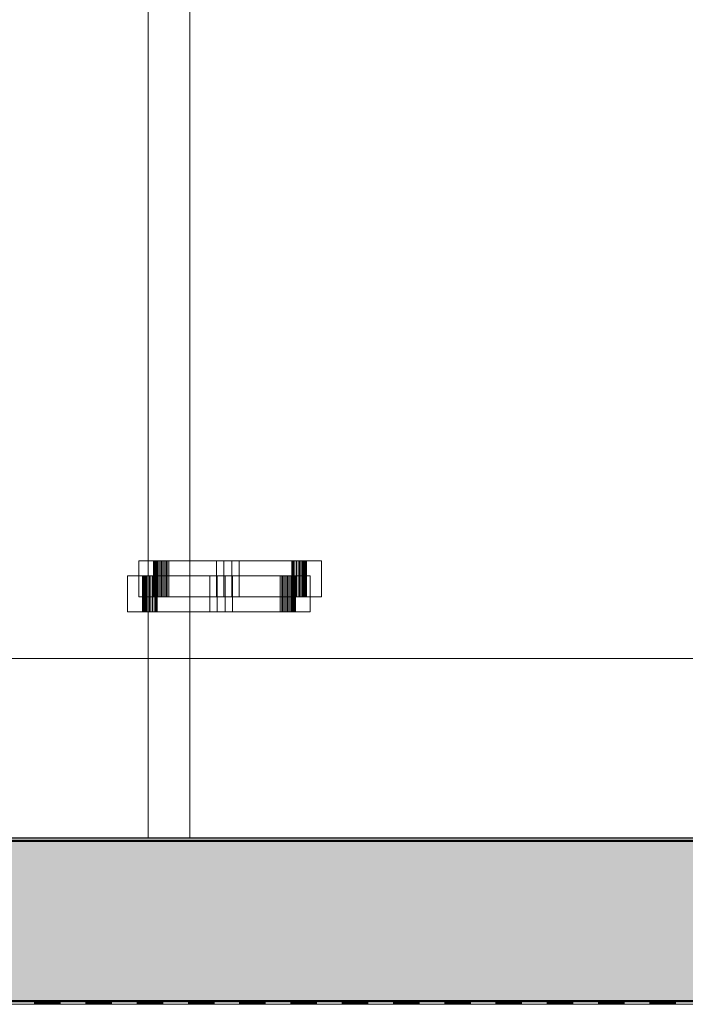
# Model space of a CAD drawing. Header units: metres. Extents: x 1314 to 1415, y -87 to -52.
# Tile 87 of 256: x 1325.71 to 1326.74, y -62.48 to -60.95. Entities that reach past the tile are written whole.
import ezdxf

# ---------------------------------------------------------------- set-up
doc = ezdxf.new("R2010")
doc.units = ezdxf.units.M
doc.header["$PDMODE"] = 65
doc.linetypes.add('AUSGEZOGEN', pattern=[0])
for name, color, linetype, lineweight in [('XR$2$Ansicht', 1, 'AUSGEZOGEN', 50), ('XR$2$Design', 4, 'AUSGEZOGEN', 13), ('XR$2$Möblierung', 4, 'AUSGEZOGEN', 13), ('XR$2$Wand', 1, 'AUSGEZOGEN', 50), ('XR$3$Maßlinie 1_50', 7, 'AUSGEZOGEN', 25), ('XR$4$Muster', 4, 'AUSGEZOGEN', 13)]:
    doc.layers.add(name, color=color, linetype=linetype, lineweight=lineweight)
doc.styles.add('ARIAL', font='arial.ttf')
doc.dimstyles.new('DIMSTYLE_14', dxfattribs={"dimtxt": 0.175, "dimasz": 0.15, "dimexe": 0, "dimexo": 0, "dimgap": 0.0875, "dimtad": 2, "dimrnd": 0.005, "dimzin": 4, "dimdsep": 46, "dimtxsty": 'ARIAL', "dimblk1": 'ALL_ML_KREIS', "dimblk2": 'ALL_ML_KREIS', "dimsah": 1, "dimcen": 0, "dimclrd": 3, "dimclre": 3, "dimclrt": 3, "dimadec": 0, "dimazin": 0, "dimtfac": 1, "dimtdec": 0, "dimtix": 1, "dimtmove": 2, "dimatfit": 3, "dimfxl": 0, "dimtzin": 0, "dimlwd": 0, "dimlwe": 25, "dimarcsym": 0})
doc.dimstyles.new('DIMSTYLE_5', dxfattribs={"dimtxt": 0.125, "dimasz": 0.15, "dimexe": 0, "dimexo": 0, "dimgap": 0.0625, "dimtad": 2, "dimrnd": 0.005, "dimzin": 4, "dimdsep": 46, "dimtxsty": 'ARIAL', "dimblk1": 'ALL_ML_KREIS', "dimblk2": 'ALL_ML_KREIS', "dimsah": 1, "dimcen": 0, "dimclrd": 3, "dimclre": 3, "dimclrt": 3, "dimadec": 0, "dimazin": 0, "dimtfac": 1, "dimtdec": 0, "dimtix": 1, "dimtmove": 2, "dimatfit": 3, "dimfxl": 0, "dimtzin": 0, "dimlwd": 0, "dimlwe": 25, "dimarcsym": 0})
doc.dimstyles.new('DIMSTYLE_7', dxfattribs={"dimtxt": 0.125, "dimasz": 0.15, "dimexe": 0, "dimexo": 0, "dimgap": 0.0625, "dimtad": 2, "dimdec": 3, "dimrnd": 0.005, "dimzin": 4, "dimdsep": 46, "dimtxsty": 'ARIAL', "dimblk1": 'ALL_ML_KREIS', "dimblk2": 'ALL_ML_KREIS', "dimsah": 1, "dimcen": 0, "dimclrd": 3, "dimclre": 3, "dimclrt": 3, "dimadec": 0, "dimazin": 0, "dimtfac": 1, "dimtdec": 0, "dimtix": 1, "dimtmove": 2, "dimatfit": 3, "dimfxl": 0, "dimtzin": 0, "dimlwd": 0, "dimlwe": 25, "dimarcsym": 0})
doc.dimstyles.new('DIMSTYLE_9', dxfattribs={"dimtxt": 0.125, "dimasz": 0.15, "dimexe": 0, "dimexo": 0, "dimgap": 0.0625, "dimtad": 2, "dimrnd": 0.005, "dimzin": 4, "dimdsep": 46, "dimtxsty": 'ARIAL', "dimblk1": 'ALL_ML_KREIS', "dimblk2": 'ALL_ML_KREIS', "dimsah": 1, "dimcen": 0, "dimclrd": 3, "dimclre": 3, "dimclrt": 3, "dimadec": 0, "dimazin": 0, "dimtfac": 1, "dimtdec": 0, "dimtix": 1, "dimtmove": 2, "dimatfit": 3, "dimfxl": 0, "dimtzin": 0, "dimlwd": 0, "dimlwe": 25, "dimarcsym": 0})

# ---------------------------------------------------------------- blocks, each defined once
blk = doc.blocks.new('COMPLEXOBJECT_1')
at = {"layer": 'XR$2$Möblierung', "color": 52, "linetype": 'AUSGEZOGEN', "lineweight": 13, "transparency": 33554687}
for p, q in [((1325.8925, -61.7931), (1325.8925, -61.849)), ((1326.1775, -61.7931), (1325.8925, -61.7931)), ((1325.8925, -61.7931), (1325.9155, -61.7931)), ((1325.9155, -61.7931), (1325.9155, -61.849)), ((1325.9168, -61.7931), (1325.9155, -61.7931)), ((1325.9183, -61.7931), (1325.9168, -61.7931)), ((1325.9168, -61.849), (1325.9168, -61.7931)), ((1325.9199, -61.7931), (1325.9183, -61.7931)), ((1325.9183, -61.849), (1325.9183, -61.7931)), ((1325.9217, -61.7931), (1325.9199, -61.7931)), ((1325.9199, -61.849), (1325.9199, -61.7931)), ((1325.9236, -61.7931), (1325.9217, -61.7931)), ((1325.9217, -61.849), (1325.9217, -61.7931)), ((1325.9255, -61.7931), (1325.9236, -61.7931)), ((1325.9236, -61.849), (1325.9236, -61.7931)), ((1325.9276, -61.7931), (1325.9255, -61.7931)), ((1325.9255, -61.849), (1325.9255, -61.7931)), ((1325.9298, -61.7931), (1325.9276, -61.7931)), ((1325.9276, -61.849), (1325.9276, -61.7931)), ((1325.9321, -61.7931), (1325.9298, -61.7931)), ((1325.9298, -61.849), (1325.9298, -61.7931)), ((1325.9344, -61.7931), (1325.9321, -61.7931)), ((1325.9321, -61.849), (1325.9321, -61.7931)), ((1325.9368, -61.7931), (1325.9344, -61.7931)), ((1325.9344, -61.849), (1325.9344, -61.7931)), ((1326.0249, -61.7931), (1325.9354, -61.7931)), ((1325.9354, -61.7931), (1326.0137, -61.7931)), ((1325.9354, -61.7931), (1325.9354, -61.849)), ((1325.9392, -61.7931), (1325.9368, -61.7931)), ((1325.9368, -61.849), (1325.9368, -61.7931)), ((1326.1311, -61.7931), (1325.9392, -61.7931)), ((1325.9392, -61.849), (1325.9392, -61.7931)), ((1326.0137, -61.7931), (1326.0249, -61.7931)), ((1326.0137, -61.7931), (1326.0137, -61.849)), ((1326.0249, -61.849), (1326.0249, -61.7931)), ((1326.1326, -61.7931), (1326.0376, -61.7931)), ((1326.0376, -61.7931), (1326.0487, -61.7931)), ((1326.0376, -61.7931), (1326.0376, -61.849)), ((1326.0487, -61.7931), (1326.1326, -61.7931)), ((1326.0487, -61.849), (1326.0487, -61.7931)), ((1326.1336, -61.7931), (1326.1311, -61.7931)), ((1326.1311, -61.7931), (1326.1311, -61.849)), ((1326.1326, -61.849), (1326.1326, -61.7931)), ((1326.136, -61.7931), (1326.1336, -61.7931)), ((1326.1336, -61.849), (1326.1336, -61.7931)), ((1326.1385, -61.7931), (1326.136, -61.7931)), ((1326.136, -61.849), (1326.136, -61.7931)), ((1326.1408, -61.7931), (1326.1385, -61.7931)), ((1326.1385, -61.849), (1326.1385, -61.7931)), ((1326.143, -61.7931), (1326.1408, -61.7931)), ((1326.1408, -61.849), (1326.1408, -61.7931)), ((1326.1451, -61.7931), (1326.143, -61.7931)), ((1326.143, -61.849), (1326.143, -61.7931)), ((1326.147, -61.7931), (1326.1451, -61.7931)), ((1326.1451, -61.849), (1326.1451, -61.7931)), ((1326.1488, -61.7931), (1326.147, -61.7931)), ((1326.147, -61.849), (1326.147, -61.7931)), ((1326.1504, -61.7931), (1326.1488, -61.7931)), ((1326.1488, -61.849), (1326.1488, -61.7931)), ((1326.1518, -61.7931), (1326.1504, -61.7931)), ((1326.1504, -61.849), (1326.1504, -61.7931)), ((1326.153, -61.7931), (1326.1518, -61.7931)), ((1326.1518, -61.849), (1326.1518, -61.7931)), ((1326.1539, -61.7931), (1326.153, -61.7931)), ((1326.153, -61.849), (1326.153, -61.7931)), ((1326.1539, -61.849), (1326.1539, -61.7931)), ((1326.1539, -61.7931), (1326.1775, -61.7931)), ((1326.1775, -61.849), (1326.1775, -61.7931)), ((1325.8746, -61.8726), (1325.8746, -61.8167)), ((1325.8746, -61.8167), (1326.1596, -61.8167)), ((1325.8746, -61.8167), (1325.8982, -61.8167)), ((1325.8982, -61.8167), (1325.8992, -61.8167)), ((1325.8982, -61.8726), (1325.8982, -61.8167)), ((1325.8992, -61.8167), (1325.9003, -61.8167)), ((1325.8992, -61.8726), (1325.8992, -61.8167)), ((1325.9003, -61.8167), (1325.9017, -61.8167)), ((1325.9003, -61.8726), (1325.9003, -61.8167)), ((1325.9017, -61.8167), (1325.9033, -61.8167)), ((1325.9017, -61.8726), (1325.9017, -61.8167)), ((1325.9033, -61.8167), (1325.9051, -61.8167)), ((1325.9033, -61.8726), (1325.9033, -61.8167)), ((1325.9051, -61.8167), (1325.907, -61.8167)), ((1325.9051, -61.8726), (1325.9051, -61.8167)), ((1325.907, -61.8167), (1325.9091, -61.8167)), ((1325.907, -61.8726), (1325.907, -61.8167)), ((1325.9091, -61.8167), (1325.9113, -61.8167)), ((1325.9091, -61.8726), (1325.9091, -61.8167)), ((1325.9113, -61.8167), (1325.9137, -61.8167)), ((1325.9113, -61.8726), (1325.9113, -61.8167)), ((1325.9137, -61.8167), (1325.9161, -61.8167)), ((1325.9137, -61.8726), (1325.9137, -61.8167)), ((1325.9161, -61.8167), (1325.9185, -61.8167)), ((1325.9161, -61.8726), (1325.9161, -61.8167)), ((1325.9185, -61.8167), (1325.921, -61.8167)), ((1325.9185, -61.8726), (1325.9185, -61.8167)), ((1325.9196, -61.8167), (1326.0146, -61.8167)), ((1326.0034, -61.8167), (1325.9196, -61.8167)), ((1325.9196, -61.8726), (1325.9196, -61.8167)), ((1325.921, -61.8167), (1326.1129, -61.8167)), ((1325.921, -61.8167), (1325.921, -61.8726)), ((1326.0146, -61.8167), (1326.0034, -61.8167)), ((1326.0034, -61.8726), (1326.0034, -61.8167)), ((1326.0146, -61.8167), (1326.0146, -61.8726)), ((1326.0273, -61.8167), (1326.1167, -61.8167)), ((1326.0384, -61.8167), (1326.0273, -61.8167)), ((1326.0273, -61.8726), (1326.0273, -61.8167)), ((1326.1167, -61.8167), (1326.0384, -61.8167)), ((1326.0384, -61.8726), (1326.0384, -61.8167)), ((1326.1129, -61.8167), (1326.1153, -61.8167)), ((1326.1129, -61.8726), (1326.1129, -61.8167)), ((1326.1153, -61.8167), (1326.1177, -61.8167)), ((1326.1153, -61.8726), (1326.1153, -61.8167)), ((1326.1167, -61.8167), (1326.1167, -61.8726)), ((1326.1177, -61.8167), (1326.12, -61.8167)), ((1326.1177, -61.8726), (1326.1177, -61.8167)), ((1326.12, -61.8167), (1326.1223, -61.8167)), ((1326.12, -61.8726), (1326.12, -61.8167)), ((1326.1223, -61.8167), (1326.1245, -61.8167)), ((1326.1223, -61.8726), (1326.1223, -61.8167)), ((1326.1245, -61.8167), (1326.1266, -61.8167)), ((1326.1245, -61.8726), (1326.1245, -61.8167)), ((1326.1266, -61.8167), (1326.1286, -61.8167)), ((1326.1266, -61.8726), (1326.1266, -61.8167)), ((1326.1286, -61.8167), (1326.1304, -61.8167)), ((1326.1286, -61.8726), (1326.1286, -61.8167)), ((1326.1304, -61.8167), (1326.1322, -61.8167)), ((1326.1304, -61.8726), (1326.1304, -61.8167)), ((1326.1322, -61.8167), (1326.1338, -61.8167)), ((1326.1322, -61.8726), (1326.1322, -61.8167)), ((1326.1338, -61.8167), (1326.1353, -61.8167)), ((1326.1338, -61.8726), (1326.1338, -61.8167)), ((1326.1353, -61.8167), (1326.1367, -61.8167)), ((1326.1353, -61.8726), (1326.1353, -61.8167)), ((1326.1367, -61.8167), (1326.1367, -61.8726)), ((1326.1596, -61.8167), (1326.1367, -61.8167)), ((1326.1596, -61.8167), (1326.1596, -61.8726)), ((1325.8925, -61.849), (1326.1775, -61.849)), ((1325.8925, -61.849), (1325.9155, -61.849)), ((1325.9155, -61.849), (1325.9168, -61.849)), ((1325.9168, -61.849), (1325.9183, -61.849)), ((1325.9183, -61.849), (1325.9199, -61.849)), ((1325.9199, -61.849), (1325.9217, -61.849)), ((1325.9217, -61.849), (1325.9236, -61.849)), ((1325.9236, -61.849), (1325.9255, -61.849)), ((1325.9255, -61.849), (1325.9276, -61.849)), ((1325.9276, -61.849), (1325.9298, -61.849)), ((1325.9298, -61.849), (1325.9321, -61.849)), ((1325.9321, -61.849), (1325.9344, -61.849)), ((1325.9344, -61.849), (1325.9368, -61.849)), ((1325.9354, -61.849), (1326.0249, -61.849)), ((1326.0137, -61.849), (1325.9354, -61.849)), ((1325.9368, -61.849), (1325.9392, -61.849)), ((1325.9392, -61.849), (1326.1311, -61.849)), ((1326.0249, -61.849), (1326.0137, -61.849)), ((1326.0376, -61.849), (1326.1326, -61.849)), ((1326.0487, -61.849), (1326.0376, -61.849)), ((1326.1326, -61.849), (1326.0487, -61.849)), ((1326.1311, -61.849), (1326.1336, -61.849)), ((1326.1336, -61.849), (1326.136, -61.849)), ((1326.136, -61.849), (1326.1385, -61.849)), ((1326.1385, -61.849), (1326.1408, -61.849)), ((1326.1408, -61.849), (1326.143, -61.849)), ((1326.143, -61.849), (1326.1451, -61.849)), ((1326.1451, -61.849), (1326.147, -61.849)), ((1326.147, -61.849), (1326.1488, -61.849)), ((1326.1488, -61.849), (1326.1504, -61.849)), ((1326.1504, -61.849), (1326.1518, -61.849)), ((1326.1518, -61.849), (1326.153, -61.849)), ((1326.153, -61.849), (1326.1539, -61.849)), ((1326.1775, -61.849), (1326.1539, -61.849)), ((1326.1596, -61.8726), (1325.8746, -61.8726)), ((1325.8746, -61.8726), (1325.8982, -61.8726)), ((1325.8982, -61.8726), (1325.8992, -61.8726)), ((1325.8992, -61.8726), (1325.9003, -61.8726)), ((1325.9003, -61.8726), (1325.9017, -61.8726)), ((1325.9017, -61.8726), (1325.9033, -61.8726)), ((1325.9033, -61.8726), (1325.9051, -61.8726)), ((1325.9051, -61.8726), (1325.907, -61.8726)), ((1325.907, -61.8726), (1325.9091, -61.8726)), ((1325.9091, -61.8726), (1325.9113, -61.8726)), ((1325.9113, -61.8726), (1325.9137, -61.8726)), ((1325.9137, -61.8726), (1325.9161, -61.8726)), ((1325.9161, -61.8726), (1325.9185, -61.8726)), ((1325.9185, -61.8726), (1325.921, -61.8726)), ((1325.9196, -61.8726), (1326.0146, -61.8726)), ((1326.0034, -61.8726), (1325.9196, -61.8726)), ((1325.921, -61.8726), (1326.1129, -61.8726)), ((1326.0146, -61.8726), (1326.0034, -61.8726)), ((1326.0384, -61.8726), (1326.0273, -61.8726)), ((1326.0273, -61.8726), (1326.1167, -61.8726)), ((1326.1167, -61.8726), (1326.0384, -61.8726)), ((1326.1129, -61.8726), (1326.1153, -61.8726)), ((1326.1153, -61.8726), (1326.1177, -61.8726)), ((1326.1177, -61.8726), (1326.12, -61.8726)), ((1326.12, -61.8726), (1326.1223, -61.8726)), ((1326.1223, -61.8726), (1326.1245, -61.8726)), ((1326.1245, -61.8726), (1326.1266, -61.8726)), ((1326.1266, -61.8726), (1326.1286, -61.8726)), ((1326.1286, -61.8726), (1326.1304, -61.8726)), ((1326.1304, -61.8726), (1326.1322, -61.8726)), ((1326.1322, -61.8726), (1326.1338, -61.8726)), ((1326.1338, -61.8726), (1326.1353, -61.8726)), ((1326.1353, -61.8726), (1326.1367, -61.8726)), ((1326.1367, -61.8726), (1326.1596, -61.8726)), ((1326.713, -61.9457), (1325.3384, -61.9457)), ((1326.7604, -61.9457), (1326.713, -61.9457))]:
    blk.add_line(p, q, dxfattribs=at)
blk = doc.blocks.new('MUSTERELEMENT_41')
at = {"layer": 'XR$2$Design', "color": 4, "linetype": 'AUSGEZOGEN', "lineweight": 13, "transparency": 33554687}
for p, q in [((1325.6498, -62.4797), (1325.7298, -62.4797)), ((1325.7298, -62.4797), (1325.8098, -62.4797)), ((1325.7298, -62.4797), (1325.7298, -62.4847)), ((1325.7298, -62.4797), (1325.7298, -62.4847)), ((1325.7298, -62.4807), (1325.7698, -62.4807)), ((1325.7298, -62.4817), (1325.7698, -62.4817)), ((1325.7698, -62.4797), (1325.7698, -62.4847)), ((1325.8098, -62.4797), (1325.8898, -62.4797)), ((1325.8098, -62.4797), (1325.8098, -62.4847)), ((1325.8098, -62.4797), (1325.8098, -62.4847)), ((1325.8098, -62.4807), (1325.8498, -62.4807)), ((1325.8098, -62.4817), (1325.8498, -62.4817)), ((1325.8498, -62.4797), (1325.8498, -62.4847)), ((1325.8898, -62.4797), (1325.9697, -62.4797)), ((1325.8898, -62.4797), (1325.8898, -62.4847)), ((1325.8898, -62.4797), (1325.8898, -62.4847)), ((1325.8898, -62.4807), (1325.9298, -62.4807)), ((1325.8898, -62.4817), (1325.9298, -62.4817)), ((1325.9298, -62.4797), (1325.9298, -62.4847)), ((1325.9697, -62.4797), (1326.0497, -62.4797)), ((1325.9697, -62.4797), (1325.9697, -62.4847)), ((1325.9697, -62.4797), (1325.9697, -62.4847)), ((1325.9697, -62.4807), (1326.0097, -62.4807)), ((1325.9697, -62.4817), (1326.0097, -62.4817)), ((1326.0097, -62.4797), (1326.0097, -62.4847)), ((1326.0497, -62.4797), (1326.1297, -62.4797)), ((1326.0497, -62.4797), (1326.0497, -62.4847)), ((1326.0497, -62.4797), (1326.0497, -62.4847)), ((1326.0497, -62.4807), (1326.0897, -62.4807)), ((1326.0497, -62.4817), (1326.0897, -62.4817)), ((1326.0897, -62.4797), (1326.0897, -62.4847)), ((1326.1297, -62.4797), (1326.2097, -62.4797)), ((1326.1297, -62.4797), (1326.1297, -62.4847)), ((1326.1297, -62.4797), (1326.1297, -62.4847)), ((1326.1297, -62.4807), (1326.1697, -62.4807)), ((1326.1297, -62.4817), (1326.1697, -62.4817)), ((1326.1697, -62.4797), (1326.1697, -62.4847)), ((1326.2097, -62.4797), (1326.2897, -62.4797)), ((1326.2097, -62.4797), (1326.2097, -62.4847)), ((1326.2097, -62.4797), (1326.2097, -62.4847)), ((1326.2097, -62.4807), (1326.2497, -62.4807)), ((1326.2097, -62.4817), (1326.2497, -62.4817)), ((1326.2497, -62.4797), (1326.2497, -62.4847)), ((1326.2897, -62.4797), (1326.3696, -62.4797)), ((1326.2897, -62.4797), (1326.2897, -62.4847)), ((1326.2897, -62.4797), (1326.2897, -62.4847)), ((1326.2897, -62.4807), (1326.3296, -62.4807)), ((1326.2897, -62.4817), (1326.3296, -62.4817)), ((1326.3296, -62.4797), (1326.3296, -62.4847)), ((1326.3696, -62.4797), (1326.4496, -62.4797)), ((1326.3696, -62.4797), (1326.3696, -62.4847)), ((1326.3696, -62.4797), (1326.3696, -62.4847)), ((1326.3696, -62.4807), (1326.4096, -62.4807)), ((1326.3696, -62.4817), (1326.4096, -62.4817)), ((1326.4096, -62.4797), (1326.4096, -62.4847)), ((1326.4496, -62.4797), (1326.5296, -62.4797)), ((1326.4496, -62.4797), (1326.4496, -62.4847)), ((1326.4496, -62.4797), (1326.4496, -62.4847)), ((1326.4496, -62.4807), (1326.4896, -62.4807)), ((1326.4496, -62.4817), (1326.4896, -62.4817)), ((1326.4896, -62.4797), (1326.4896, -62.4847)), ((1326.5296, -62.4797), (1326.6096, -62.4797)), ((1326.5296, -62.4797), (1326.5296, -62.4847)), ((1326.5296, -62.4797), (1326.5296, -62.4847)), ((1326.5296, -62.4807), (1326.5696, -62.4807)), ((1326.5296, -62.4817), (1326.5696, -62.4817)), ((1326.5696, -62.4797), (1326.5696, -62.4847)), ((1326.6096, -62.4797), (1326.6896, -62.4797)), ((1326.6096, -62.4797), (1326.6096, -62.4847)), ((1326.6096, -62.4797), (1326.6096, -62.4847)), ((1326.6096, -62.4807), (1326.6496, -62.4807)), ((1326.6096, -62.4817), (1326.6496, -62.4817)), ((1326.6496, -62.4797), (1326.6496, -62.4847)), ((1326.6896, -62.4797), (1326.7695, -62.4797)), ((1326.6896, -62.4797), (1326.6896, -62.4847)), ((1326.6896, -62.4797), (1326.6896, -62.4847)), ((1326.6896, -62.4807), (1326.7295, -62.4807)), ((1326.6896, -62.4817), (1326.7295, -62.4817)), ((1326.7295, -62.4797), (1326.7295, -62.4847)), ((1325.6498, -62.4847), (1325.7298, -62.4847)), ((1325.7298, -62.4827), (1325.7698, -62.4827)), ((1325.7298, -62.4837), (1325.7698, -62.4837)), ((1325.7298, -62.4847), (1325.8098, -62.4847)), ((1325.8098, -62.4827), (1325.8498, -62.4827)), ((1325.8098, -62.4837), (1325.8498, -62.4837)), ((1325.8098, -62.4847), (1325.8898, -62.4847)), ((1325.8898, -62.4827), (1325.9298, -62.4827)), ((1325.8898, -62.4837), (1325.9298, -62.4837)), ((1325.8898, -62.4847), (1325.9697, -62.4847)), ((1325.9697, -62.4827), (1326.0097, -62.4827)), ((1325.9697, -62.4837), (1326.0097, -62.4837)), ((1325.9697, -62.4847), (1326.0497, -62.4847)), ((1326.0497, -62.4827), (1326.0897, -62.4827)), ((1326.0497, -62.4837), (1326.0897, -62.4837)), ((1326.0497, -62.4847), (1326.1297, -62.4847)), ((1326.1297, -62.4827), (1326.1697, -62.4827)), ((1326.1297, -62.4837), (1326.1697, -62.4837)), ((1326.1297, -62.4847), (1326.2097, -62.4847)), ((1326.2097, -62.4827), (1326.2497, -62.4827)), ((1326.2097, -62.4837), (1326.2497, -62.4837)), ((1326.2097, -62.4847), (1326.2897, -62.4847)), ((1326.2897, -62.4827), (1326.3296, -62.4827)), ((1326.2897, -62.4837), (1326.3296, -62.4837)), ((1326.2897, -62.4847), (1326.3696, -62.4847)), ((1326.3696, -62.4827), (1326.4096, -62.4827)), ((1326.3696, -62.4837), (1326.4096, -62.4837)), ((1326.3696, -62.4847), (1326.4496, -62.4847)), ((1326.4496, -62.4827), (1326.4896, -62.4827)), ((1326.4496, -62.4837), (1326.4896, -62.4837)), ((1326.4496, -62.4847), (1326.5296, -62.4847)), ((1326.5296, -62.4827), (1326.5696, -62.4827)), ((1326.5296, -62.4837), (1326.5696, -62.4837)), ((1326.5296, -62.4847), (1326.6096, -62.4847)), ((1326.6096, -62.4827), (1326.6496, -62.4827)), ((1326.6096, -62.4837), (1326.6496, -62.4837)), ((1326.6096, -62.4847), (1326.6896, -62.4847)), ((1326.6896, -62.4827), (1326.7295, -62.4827)), ((1326.6896, -62.4837), (1326.7295, -62.4837)), ((1326.6896, -62.4847), (1326.7695, -62.4847))]:
    blk.add_line(p, q, dxfattribs=at)
blk = doc.blocks.new('ALL_ML_KREIS')
at = {"color": 0, "linetype": 'ByBlock', "lineweight": -2}
for p, q in [((0, -0.5), (0, 0.5)), ((-1, 0), (0.5, 0))]:
    blk.add_line(p, q, dxfattribs=at)
blk.add_circle((0, 0), 0.15, dxfattribs=at)
blk = doc.blocks.new('*D82')
at = {"layer": 'DEFPOINTS', "color": 3, "linetype": 'AUSGEZOGEN', "lineweight": 25, "transparency": 33554687}
for p in [(1318.1917, -55.1748), (1332.4917, -56.3136), (1318.1917, -64.661)]:
    blk.add_point(p, dxfattribs=at)
at = {"layer": 'XR$3$Maßlinie 1_50', "color": 3, "linetype": 'AUSGEZOGEN', "lineweight": -2, "transparency": 33554687}
for p, q in [((1318.1917, -64.361), (1318.1917, -64.661)), ((1332.4917, -64.361), (1332.4917, -64.661)), ((1318.1917, -64.661), (1332.4917, -64.661))]:
    blk.add_line(p, q, dxfattribs=at)
at = {"layer": 'XR$3$Maßlinie 1_50', "color": 3, "linetype": 'AUSGEZOGEN', "lineweight": 25, "transparency": 33554687, "xscale": 0.15, "yscale": 0.15, "zscale": 0.15, "rotation": 180}
blk.add_blockref('ALL_ML_KREIS', (1318.1917, -64.661), dxfattribs=at)
at = {"layer": 'XR$3$Maßlinie 1_50', "color": 3, "linetype": 'AUSGEZOGEN', "lineweight": 25, "transparency": 33554687, "xscale": 0.15, "yscale": 0.15, "zscale": 0.15}
blk.add_blockref('ALL_ML_KREIS', (1332.4917, -64.661), dxfattribs=at)
at = {"layer": 'XR$3$Maßlinie 1_50', "color": 3, "linetype": 'AUSGEZOGEN', "lineweight": 25, "transparency": 33554687, "insert": (1325.3461, -64.5463), "char_height": 0.125, "width": 0.625, "attachment_point": 5, "style": 'ARIAL'}
blk.add_mtext('\\A1;{\\A1;{14.30\\H0.082500;\\S^ ;}}', dxfattribs=at)
blk = doc.blocks.new('*D106')
at = {"layer": 'DEFPOINTS', "color": 3, "linetype": 'AUSGEZOGEN', "lineweight": 25, "transparency": 33554687}
for p in [(1332.4917, -58.2362), (1318.1917, -58.4758), (1318.1917, -65.2751)]:
    blk.add_point(p, dxfattribs=at)
at = {"layer": 'XR$3$Maßlinie 1_50', "color": 3, "linetype": 'AUSGEZOGEN', "lineweight": -2, "transparency": 33554687}
for p, q in [((1318.1917, -64.9751), (1318.1917, -65.2751)), ((1332.4917, -64.9751), (1332.4917, -65.2751)), ((1318.1917, -65.2751), (1332.4917, -65.2751))]:
    blk.add_line(p, q, dxfattribs=at)
at = {"layer": 'XR$3$Maßlinie 1_50', "color": 3, "linetype": 'AUSGEZOGEN', "lineweight": 25, "transparency": 33554687, "xscale": 0.15, "yscale": 0.15, "zscale": 0.15, "rotation": 180}
blk.add_blockref('ALL_ML_KREIS', (1318.1917, -65.2751), dxfattribs=at)
at = {"layer": 'XR$3$Maßlinie 1_50', "color": 3, "linetype": 'AUSGEZOGEN', "lineweight": 25, "transparency": 33554687, "xscale": 0.15, "yscale": 0.15, "zscale": 0.15}
blk.add_blockref('ALL_ML_KREIS', (1332.4917, -65.2751), dxfattribs=at)
at = {"layer": 'XR$3$Maßlinie 1_50', "color": 3, "linetype": 'AUSGEZOGEN', "lineweight": 25, "transparency": 33554687, "insert": (1325.3481, -65.1346), "char_height": 0.175, "width": 0.875, "attachment_point": 5, "style": 'ARIAL'}
blk.add_mtext('\\A1;{\\fArial|i0|b1;\\A1;{14.30\\H0.115500;\\S^ ;}}', dxfattribs=at)
blk = doc.blocks.new('*D115')
at = {"layer": 'DEFPOINTS', "color": 3, "linetype": 'AUSGEZOGEN', "lineweight": 25, "transparency": 33554687}
for p in [(1326.0412, -56.7023), (1324.6949, -62.2251), (1326.2292, -62.2251)]:
    blk.add_point(p, dxfattribs=at)
at = {"layer": 'XR$3$Maßlinie 1_50', "color": 3, "linetype": 'AUSGEZOGEN', "lineweight": -2, "transparency": 33554687}
for p, q in [((1324.9949, -56.7023), (1324.6949, -56.7023)), ((1324.6949, -62.2251), (1324.6949, -56.7023)), ((1324.9949, -62.2251), (1324.6949, -62.2251))]:
    blk.add_line(p, q, dxfattribs=at)
at = {"layer": 'XR$3$Maßlinie 1_50', "color": 3, "linetype": 'AUSGEZOGEN', "lineweight": 25, "transparency": 33554687, "xscale": 0.15, "yscale": 0.15, "zscale": 0.15}
for p, rotation in [((1324.6949, -56.7023), 90), ((1324.6949, -62.2251), 270)]:
    blk.add_blockref('ALL_ML_KREIS', p, dxfattribs=dict(at, rotation=rotation))
at = {"layer": 'XR$3$Maßlinie 1_50', "color": 3, "linetype": 'AUSGEZOGEN', "lineweight": 25, "transparency": 33554687, "insert": (1324.622, -59.4419), "char_height": 0.125, "width": 0.625, "attachment_point": 5, "rotation": 90, "style": 'ARIAL'}
blk.add_mtext('\\A1;{\\A1;{5.52\\H0.082500;\\S5^ ;}}', dxfattribs=at)
blk = doc.blocks.new('*D124')
at = {"layer": 'DEFPOINTS', "color": 3, "linetype": 'AUSGEZOGEN', "lineweight": 25, "transparency": 33554687}
for p in [(1318.5917, -58.0594), (1332.0917, -59.0358), (1318.5917, -64.0607)]:
    blk.add_point(p, dxfattribs=at)
at = {"layer": 'XR$3$Maßlinie 1_50', "color": 3, "linetype": 'AUSGEZOGEN', "lineweight": -2, "transparency": 33554687}
for p, q in [((1318.5917, -63.7557), (1318.5917, -64.0607)), ((1332.0917, -63.7557), (1332.0917, -64.0607)), ((1318.5917, -64.0607), (1332.0917, -64.0607))]:
    blk.add_line(p, q, dxfattribs=at)
at = {"layer": 'XR$3$Maßlinie 1_50', "color": 3, "linetype": 'AUSGEZOGEN', "lineweight": 25, "transparency": 33554687, "xscale": 0.15, "yscale": 0.15, "zscale": 0.15, "rotation": 180}
blk.add_blockref('ALL_ML_KREIS', (1318.5917, -64.0607), dxfattribs=at)
at = {"layer": 'XR$3$Maßlinie 1_50', "color": 3, "linetype": 'AUSGEZOGEN', "lineweight": 25, "transparency": 33554687, "xscale": 0.15, "yscale": 0.15, "zscale": 0.15}
blk.add_blockref('ALL_ML_KREIS', (1332.0917, -64.0607), dxfattribs=at)
at = {"layer": 'XR$3$Maßlinie 1_50', "color": 3, "linetype": 'AUSGEZOGEN', "lineweight": 25, "transparency": 33554687, "insert": (1325.3461, -63.946), "char_height": 0.125, "width": 0.625, "attachment_point": 5, "style": 'ARIAL'}
blk.add_mtext('\\A1;{\\A1;{13.50\\H0.082500;\\S^ ;}}', dxfattribs=at)

msp = doc.modelspace()

# ---------------------------------------------------------------- hatches: boundary and pattern name
at = {"layer": 'XR$4$Muster', "linetype": 'AUSGEZOGEN', "lineweight": 13, "transparency": 33554687}
h = msp.add_hatch(dxfattribs=at)
h.set_pattern_fill('MUSTER', color=3, scale=0.09, angle=45, style=0, pattern_type=2)
h.set_pattern_definition([(45, (-3e-17, 0.25456), (-1e-17, 0.1272792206), [0.09, -0.09]), (135, (-3e-17, 0.25456), (-0.1272792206, 1e-17), [0.09, -0.09])])
h.paths.add_polyline_path([(1332.4717, -62.2301), (1318.6117, -62.2301), (1318.6117, -62.4801), (1332.4717, -62.4801)], flags=0)

# ---------------------------------------------------------------- linework, layer by layer
at = {"layer": 'XR$2$Ansicht', "color": 4, "linetype": 'AUSGEZOGEN', "lineweight": 13, "transparency": 33554687}
msp.add_line((1325.9717, -62.2251), (1325.9717, -60.0001), dxfattribs=at)
at = {"layer": 'XR$2$Design', "color": 3, "linetype": 'AUSGEZOGEN', "lineweight": 25, "transparency": 33554687}
msp.add_line((1318.6117, -62.2251), (1332.4717, -62.2251), dxfattribs=at)
at = {"layer": 'XR$2$Wand', "color": 3, "linetype": 'AUSGEZOGEN', "lineweight": 13, "transparency": 33554687}
msp.add_line((1325.9067, -59.9351), (1325.9067, -62.2251), dxfattribs=at)
at = {"layer": 'XR$2$Wand', "color": 1, "linetype": 'AUSGEZOGEN', "lineweight": 50, "transparency": 33554687}
for p, q in [((1318.6117, -62.2301), (1332.4717, -62.2301)), ((1318.6117, -62.4801), (1332.4717, -62.4801))]:
    msp.add_line(p, q, dxfattribs=at)

# ---------------------------------------------------------------- block references
at = {"layer": 'XR$2$Design', "color": 4, "linetype": 'AUSGEZOGEN', "lineweight": 13, "transparency": 33554687}
msp.add_blockref('MUSTERELEMENT_41', (0, 0), dxfattribs=at)
at = {"layer": 'XR$2$Möblierung', "color": 52, "linetype": 'AUSGEZOGEN', "lineweight": 13, "transparency": 33554687}
msp.add_blockref('COMPLEXOBJECT_1', (0, 0), dxfattribs=at)

# ---------------------------------------------------------------- dimensions: what is measured, and where the dimension line sits
at = {"layer": 'XR$3$Maßlinie 1_50', "color": 3, "linetype": 'AUSGEZOGEN', "lineweight": 25, "transparency": 33554687}
for base, p1, p2, dimstyle, picture, middle in [((1332.4917, -64.661), (1318.1917, -64.361), (1332.4917, -64.361), 'DIMSTYLE_5', '*D82', (1325.3461, -64.5463)), ((1332.0917, -64.0607), (1318.5917, -63.7557), (1332.0917, -63.7557), 'DIMSTYLE_9', '*D124', (1325.3461, -63.946)), ((1332.4917, -65.2751), (1318.1917, -64.9751), (1332.4917, -64.9751), 'DIMSTYLE_14', '*D106', (1325.3481, -65.1346))]:
    dim = msp.add_linear_dim(base=base, p1=p1, p2=p2, dimstyle=dimstyle, override={"dimpost": '<>', "dimclrd": 3, "dimclre": 3, "dimclrt": 3, "dimlwd": 0, "dimlwe": 25}, dxfattribs=at)
    dim.commit()
    dim.dimension.update_dxf_attribs({"geometry": picture, "text_midpoint": middle, "dimtype": 160})
dim = msp.add_linear_dim(base=(1324.6949, -56.7023), p1=(1324.9949, -62.2251), p2=(1324.9949, -56.7023), angle=90, dimstyle='DIMSTYLE_7', override={"dimpost": '<>', "dimclrd": 3, "dimclre": 3, "dimclrt": 3, "dimlwd": 0, "dimlwe": 25}, dxfattribs=at)
dim.commit()
dim.dimension.update_dxf_attribs({"geometry": '*D115', "text_midpoint": (1324.622, -59.4419), "dimtype": 160})

doc.saveas('drawing.dxf')
